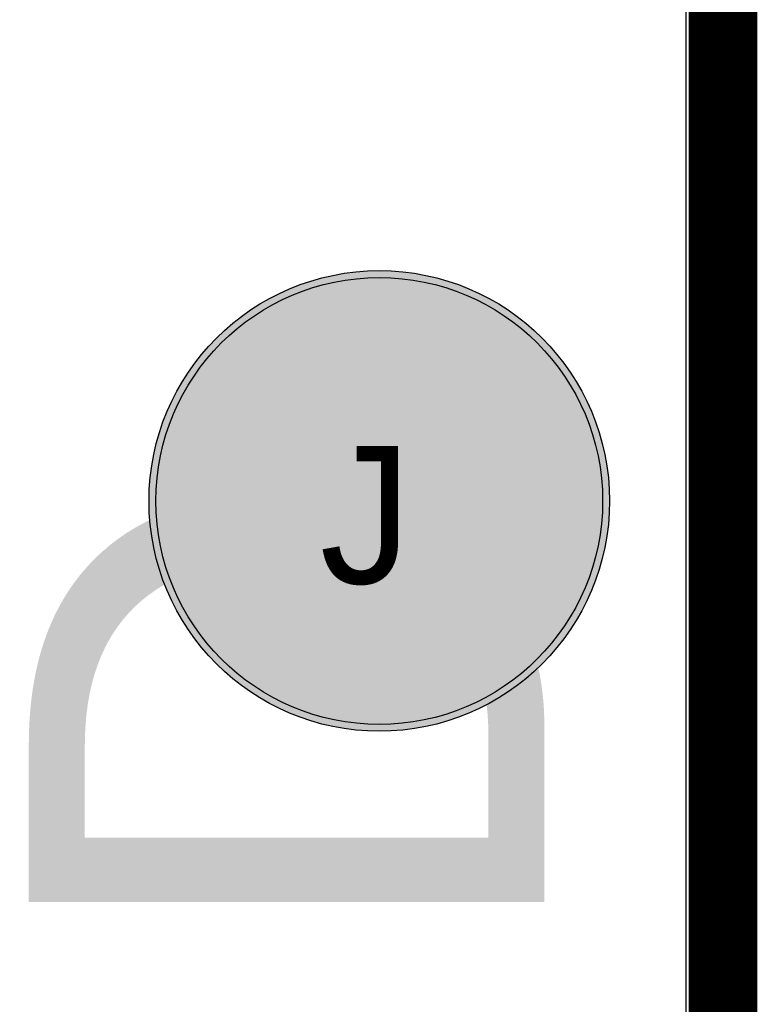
# Model space of a CAD drawing. Header units: millimetres. Extents: x -1.5 to 11.1, y -3 to 5.
# Tile 131 of 256: x 1.098 to 1.205, y 2.027 to 2.17. Entities that reach past the tile are written whole.
import ezdxf

# ---------------------------------------------------------------- set-up
doc = ezdxf.new("R2010")
doc.units = ezdxf.units.MM
doc.header["$MEASUREMENT"] = 0
for name, color, linetype, true_color in [('BottomLayer', 5, 'Continuous', 0x0000ff), ('BottomSolder', 6, 'Continuous', 0xff00ff), ('DrillDrawing', 1, 'Continuous', 0xff0000), ('Metal_2', 7, 'Continuous', 0x7f0000), ('Metal_3', 7, 'Continuous', 0x3f7f00), ('Profile', 6, 'Continuous', 0xff00ff), ('TopLayer', 1, 'Continuous', 0xff0000), ('TopOverlay', 2, 'Continuous', 0xffff00), ('TopSolder', 7, 'Continuous', 0x7f007f)]:
    doc.layers.add(name, color=color, linetype=linetype, true_color=true_color)
doc.styles.add('textstyle75', font='txt')
doc.styles.add('textstyle757', font='txt')

# ---------------------------------------------------------------- blocks, each defined once
blk = doc.blocks.new('USB_I_________5')
at = {"layer": 'BottomLayer', "true_color": 0x0000ff}
h = blk.add_hatch(color=5, dxfattribs=at)
edge = h.paths.add_edge_path(flags=0)
edge.add_arc((0.4, 0.5), 0.0325, 0, 360)
at = {"layer": 'BottomSolder', "true_color": 0xff00ff}
h = blk.add_hatch(color=6, dxfattribs=at)
edge = h.paths.add_edge_path(flags=0)
edge.add_arc((0.4, 0.5), 0.0335, 0, 360)
at = {"layer": 'Metal_2', "true_color": 0x7f0000}
h = blk.add_hatch(color=16, dxfattribs=at)
edge = h.paths.add_edge_path(flags=0)
edge.add_arc((0.4, 0.5), 0.0325, 0, 360)
at = {"layer": 'Metal_3', "true_color": 0x3f7f00}
h = blk.add_hatch(color=76, dxfattribs=at)
edge = h.paths.add_edge_path(flags=0)
edge.add_arc((0.4, 0.5), 0.0325, 0, 360)
at = {"layer": 'TopLayer', "true_color": 0xff0000}
h = blk.add_hatch(color=1, dxfattribs=at)
edge = h.paths.add_edge_path(flags=0)
edge.add_arc((0.4, 0.5), 0.0325, 0, 360)
at = {"layer": 'TopSolder', "true_color": 0x7f007f}
h = blk.add_hatch(color=216, dxfattribs=at)
edge = h.paths.add_edge_path(flags=0)
edge.add_arc((0.4, 0.5), 0.0335, 0, 360)
at = {"layer": 'BottomLayer', "color": 5, "true_color": 0x0000ff}
blk.add_circle((0.4, 0.5), 0.0325, dxfattribs=at)
at = {"layer": 'BottomSolder', "color": 6, "true_color": 0xff00ff}
blk.add_circle((0.4, 0.5), 0.0335, dxfattribs=at)
at = {"layer": 'Metal_2', "color": 16, "true_color": 0x7f0000}
blk.add_circle((0.4, 0.5), 0.0325, dxfattribs=at)
at = {"layer": 'Metal_3', "color": 76, "true_color": 0x3f7f00}
blk.add_circle((0.4, 0.5), 0.0325, dxfattribs=at)
at = {"layer": 'TopLayer', "color": 1, "true_color": 0xff0000}
blk.add_circle((0.4, 0.5), 0.0325, dxfattribs=at)
at = {"layer": 'TopSolder', "color": 216, "true_color": 0x7f007f}
blk.add_circle((0.4, 0.5), 0.0335, dxfattribs=at)

msp = doc.modelspace()

# ---------------------------------------------------------------- linework, layer by layer
at = {"layer": 'BottomLayer'}
msp.add_line((1.19459, 2.85337), (1.19459, 0.61541), dxfattribs=at)
at = {"layer": 'Metal_2'}
msp.add_line((1.19459, 2.85337), (1.19459, 0.61541), dxfattribs=at)
at = {"layer": 'Metal_3'}
msp.add_line((1.19459, 2.85337), (1.19459, 0.61541), dxfattribs=at)
at = {"layer": 'Profile'}
msp.add_lwpolyline([(1.2, 0.61, 0.01, 0.01, 0), (1.2, 3.8, 0.01, 0.01, 0)], format="xyseb", dxfattribs=at)
at = {"layer": 'TopLayer'}
msp.add_line((1.19459, 2.85187), (1.19459, 1.25547), dxfattribs=at)

# ---------------------------------------------------------------- block references
at = {"rotation": 270}
msp.add_blockref('USB_I_________5', (0.65, 2.5), dxfattribs=at)

# ---------------------------------------------------------------- texts
at = {"layer": 'DrillDrawing', "style": 'textstyle757'}
msp.add_text('J', height=0.02, dxfattribs=at).set_placement((1.14134, 2.088))
at = {"layer": 'TopOverlay', "style": 'textstyle75'}
msp.add_text('GND', height=0.075, rotation=90, dxfattribs=at).set_placement((1.17401, 1.88301))

doc.saveas('drawing.dxf')
